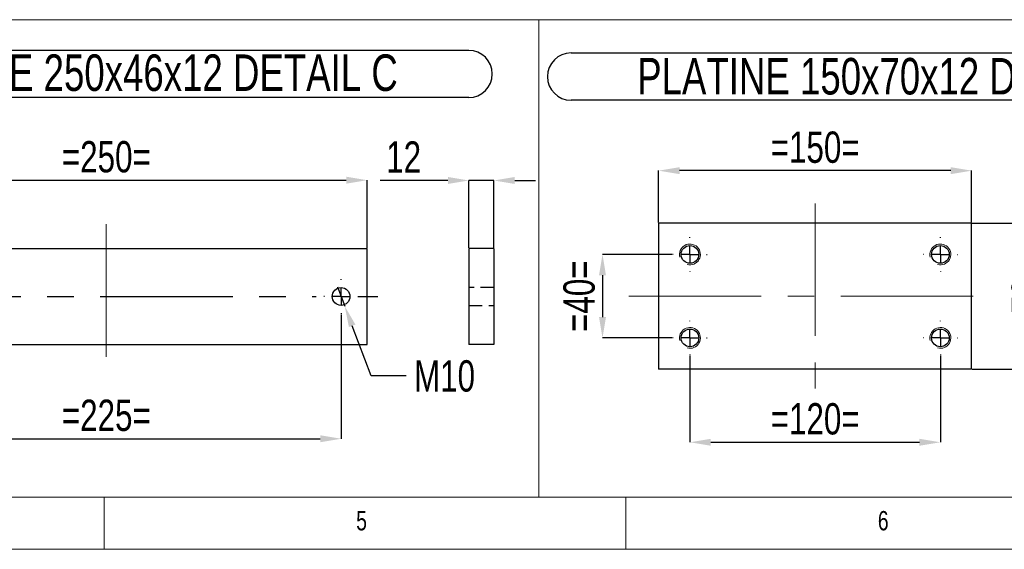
# Model space of a CAD drawing. Header units: millimetres. Extents: x 5 to 3649, y 4 to 418.
# Tile 66 of 105: x 2634 to 2728, y 7 to 58. Entities that reach past the tile are written whole.
import ezdxf

# ---------------------------------------------------------------- set-up
doc = ezdxf.new("R2010")
doc.units = ezdxf.units.MM
doc.header["$PDSIZE"] = -1
doc.linetypes.add('CENTERX2', pattern=[20.32, 12.7, -2.54, 2.54, -2.54])
doc.linetypes.add('HIDDEN', pattern=[1.905, 1.27, -0.635])
for name, color, linetype in [('COTES', 1, 'Continuous'), ('NOTES', 6, 'Continuous'), ('TRAIT-FINS', 9, 'Continuous'), ('TRAIT-MIXTES', 3, 'CENTERX2'), ('TRAIT-TIRET', 2, 'HIDDEN')]:
    doc.layers.add(name, color=color, linetype=linetype)
doc.layers.add('TRAIT-FORT', color=4, linetype='Continuous', lineweight=25)
doc.styles.add('SLDTEXTSTYLE0', font='TXT', dxfattribs={"width": 0.75})
doc.dimstyles.new('SLDDIMSTYLE3', dxfattribs={"dimtxt": 3, "dimasz": 2, "dimexe": 0, "dimexo": 0.0625, "dimgap": 0.75, "dimtad": 1, "dimdec": 0, "dimlfac": 5, "dimrnd": 1e-09, "dimzin": 12, "dimdsep": 46, "dimtxsty": 'SLDTEXTSTYLE0', "dimsah": 1, "dimcen": 0.09, "dimadec": 0, "dimazin": 3, "dimtfac": 1, "dimtdec": 0, "dimtmove": 0, "dimatfit": 0, "dimfxl": 1, "dimfrac": 2, "dimtolj": 1, "dimtzin": 12, "dimarcsym": 0})
doc.dimstyles.new('SLDDIMSTYLE4', dxfattribs={"dimtxt": 3, "dimasz": 2, "dimexe": 0, "dimexo": 0.0625, "dimgap": 0.75, "dimtad": 1, "dimdec": 0, "dimlfac": 5, "dimrnd": 1e-09, "dimzin": 12, "dimdsep": 46, "dimtxsty": 'SLDTEXTSTYLE0', "dimsah": 1, "dimcen": 0.09, "dimadec": 0, "dimazin": 3, "dimtfac": 1, "dimtdec": 0, "dimtofl": 0, "dimtmove": 0, "dimatfit": 3, "dimfxl": 1, "dimfrac": 2, "dimtolj": 1, "dimtzin": 12, "dimarcsym": 0})
doc.dimstyles.new('SLDDIMSTYLE5', dxfattribs={"dimtxt": 3, "dimasz": 2, "dimexe": 0, "dimexo": 0.0625, "dimgap": 0.75, "dimtad": 0, "dimtih": 1, "dimtoh": 1, "dimdec": 0, "dimlfac": 5, "dimrnd": 1e-09, "dimzin": 12, "dimdsep": 46, "dimtxsty": 'SLDTEXTSTYLE0', "dimblk1": 'NONE', "dimsah": 1, "dimcen": 0, "dimadec": 0, "dimazin": 3, "dimtfac": 1, "dimtdec": 0, "dimtmove": 0, "dimatfit": 3, "dimldrblk": 'NONE', "dimfxl": 1, "dimfrac": 2, "dimtolj": 1, "dimtzin": 12, "dimarcsym": 0})

# ---------------------------------------------------------------- blocks, each defined once
blk = doc.blocks.new('*D2284')
at = {"layer": 'COTES', "color": 0, "lineweight": -2, "transparency": 16777216}
for p, q in [((2696.616, 35.669), (2689.944, 35.669)), ((2689.944, 33.669), (2689.944, 29.669)), ((2696.616, 27.669), (2689.944, 27.669))]:
    blk.add_line(p, q, dxfattribs=at)
at = {"layer": 'COTES', "color": 0, "transparency": 16777216}
for points in [[(2689.611, 33.669), (2690.277, 33.669), (2689.944, 35.669)], [(2689.611, 29.669), (2690.277, 29.669), (2689.944, 27.669)]]:
    blk.add_solid(points, dxfattribs=at)
at = {"layer": 'Defpoints', "color": 0, "transparency": 16777216}
for p in [(2696.678, 35.669), (2689.944, 27.669), (2696.678, 27.669)]:
    blk.add_point(p, dxfattribs=at)
at = {"layer": 'COTES', "color": 0, "transparency": 16777216, "insert": (2686.194, 31.669), "char_height": 3, "attachment_point": 2, "rotation": 90, "style": 'SLDTEXTSTYLE0'}
blk.add_mtext('\\A1;=40=', dxfattribs=at)
blk = doc.blocks.new('*D2285')
at = {"layer": 'COTES', "color": 0, "lineweight": -2, "transparency": 16777216}
for p, q in [((2698.328, 25.956), (2698.328, 17.666)), ((2722.328, 25.956), (2722.328, 17.666)), ((2700.328, 17.666), (2720.328, 17.666))]:
    blk.add_line(p, q, dxfattribs=at)
at = {"layer": 'COTES', "color": 0, "transparency": 16777216}
for points in [[(2700.328, 17.999), (2700.328, 17.333), (2698.328, 17.666)], [(2720.328, 17.999), (2720.328, 17.333), (2722.328, 17.666)]]:
    blk.add_solid(points, dxfattribs=at)
at = {"layer": 'Defpoints', "color": 0, "transparency": 16777216}
for p in [(2698.328, 26.019), (2722.328, 26.019), (2722.328, 17.666)]:
    blk.add_point(p, dxfattribs=at)
at = {"layer": 'COTES', "color": 0, "transparency": 16777216, "insert": (2710.328, 21.416), "char_height": 3, "attachment_point": 2, "style": 'SLDTEXTSTYLE0'}
blk.add_mtext('\\A1;=120=', dxfattribs=at)
blk = doc.blocks.new('*D2286')
at = {"layer": 'COTES', "color": 0, "lineweight": -2, "transparency": 16777216}
for p, q in [((2695.328, 38.731), (2695.328, 43.699)), ((2723.328, 43.699), (2697.328, 43.699)), ((2725.328, 38.731), (2725.328, 43.699))]:
    blk.add_line(p, q, dxfattribs=at)
at = {"layer": 'COTES', "color": 0, "transparency": 16777216}
for points in [[(2697.328, 44.033), (2697.328, 43.366), (2695.328, 43.699)], [(2723.328, 44.033), (2723.328, 43.366), (2725.328, 43.699)]]:
    blk.add_solid(points, dxfattribs=at)
at = {"layer": 'Defpoints', "color": 0, "transparency": 16777216}
for p in [(2695.328, 43.699), (2695.328, 38.669), (2725.328, 38.669)]:
    blk.add_point(p, dxfattribs=at)
at = {"layer": 'COTES', "color": 0, "transparency": 16777216, "insert": (2710.328, 47.449), "char_height": 3, "attachment_point": 2, "style": 'SLDTEXTSTYLE0'}
blk.add_mtext('\\A1;=150=', dxfattribs=at)
blk = doc.blocks.new('*D2287')
at = {"layer": 'COTES', "color": 0, "lineweight": -2, "transparency": 16777216}
for p, q in [((2725.391, 38.669), (2732.907, 38.669)), ((2732.907, 26.669), (2732.907, 36.669)), ((2725.391, 24.669), (2732.907, 24.669))]:
    blk.add_line(p, q, dxfattribs=at)
at = {"layer": 'COTES', "color": 0, "transparency": 16777216}
for points in [[(2732.574, 36.669), (2733.241, 36.669), (2732.907, 38.669)], [(2732.574, 26.669), (2733.241, 26.669), (2732.907, 24.669)]]:
    blk.add_solid(points, dxfattribs=at)
at = {"layer": 'Defpoints', "color": 0, "transparency": 16777216}
for p in [(2725.328, 38.669), (2732.907, 38.669), (2725.328, 24.669)]:
    blk.add_point(p, dxfattribs=at)
at = {"layer": 'COTES', "color": 0, "transparency": 16777216, "insert": (2729.157, 31.669), "char_height": 3, "attachment_point": 2, "rotation": 90, "style": 'SLDTEXTSTYLE0'}
blk.add_mtext('\\A1;=70=', dxfattribs=at)
blk = doc.blocks.new('SW_NOTE_152')
at = {"layer": 'NOTES', "color": 0}
for p, q in [((-0.108, 4.992), (62.407, 4.992)), ((62.407, 0.463), (-0.108, 0.463))]:
    blk.add_line(p, q, dxfattribs=at)
for centre, start, end in [((-0.108, 2.727), 90, 270), ((62.407, 2.727), 270, 90)]:
    blk.add_arc(centre, 2.264, start, end, dxfattribs=at)
at = {"layer": 'NOTES', "color": 0, "insert": (31.008, 4.512), "char_height": 3.5, "attachment_point": 2, "style": 'SLDTEXTSTYLE0'}
blk.add_mtext('PLATINE 150x70x12 DETAIL D', dxfattribs=at)
blk = doc.blocks.new('SW_CENTERMARKSYMBOL_412')
at = {"layer": 'TRAIT-MIXTES', "color": 0}
for p, q in [((0, 1.6), (0, 1.65)), ((-1.6, 0), (-1.65, 0)), ((0, 0), (-0.8, 0)), ((0, 0), (0, 0.8)), ((0, 0), (0, -0.8)), ((0, 0), (0.8, 0)), ((1.6, 0), (1.65, 0)), ((0, -1.6), (0, -1.65))]:
    blk.add_line(p, q, dxfattribs=at)
blk = doc.blocks.new('SW_CENTERMARKSYMBOL_413')
at = {"layer": 'TRAIT-MIXTES', "color": 0}
for p, q in [((0, 1.6), (0, 1.65)), ((-1.6, 0), (-1.65, 0)), ((0, 0), (-0.8, 0)), ((0, 0), (0, 0.8)), ((0, 0), (0, -0.8)), ((0, 0), (0.8, 0)), ((1.6, 0), (1.65, 0)), ((0, -1.6), (0, -1.65))]:
    blk.add_line(p, q, dxfattribs=at)
blk = doc.blocks.new('SW_CENTERMARKSYMBOL_414')
at = {"layer": 'TRAIT-MIXTES', "color": 0}
for p, q in [((0, 1.6), (0, 1.65)), ((-1.6, 0), (-1.65, 0)), ((0, 0), (-0.8, 0)), ((0, 0), (0, 0.8)), ((0, 0), (0, -0.8)), ((0, 0), (0.8, 0)), ((1.6, 0), (1.65, 0)), ((0, -1.6), (0, -1.65))]:
    blk.add_line(p, q, dxfattribs=at)
blk = doc.blocks.new('SW_CENTERMARKSYMBOL_415')
at = {"layer": 'TRAIT-MIXTES', "color": 0}
for p, q in [((0, 1.6), (0, 1.65)), ((-1.6, 0), (-1.65, 0)), ((0, 0), (-0.8, 0)), ((0, 0), (0, 0.8)), ((0, 0), (0, -0.8)), ((0, 0), (0.8, 0)), ((1.6, 0), (1.65, 0)), ((0, -1.6), (0, -1.65))]:
    blk.add_line(p, q, dxfattribs=at)
blk = doc.blocks.new('*D2289')
at = {"layer": 'COTES', "color": 0, "lineweight": -2, "transparency": 16777216}
for p, q in [((2617.386, 36.302), (2617.386, 42.784)), ((2619.386, 42.784), (2665.386, 42.784)), ((2667.386, 36.302), (2667.386, 42.784))]:
    blk.add_line(p, q, dxfattribs=at)
at = {"layer": 'COTES', "color": 0, "transparency": 16777216}
for points in [[(2619.386, 43.117), (2619.386, 42.45), (2617.386, 42.784)], [(2665.386, 43.117), (2665.386, 42.45), (2667.386, 42.784)]]:
    blk.add_solid(points, dxfattribs=at)
at = {"layer": 'Defpoints', "color": 0, "transparency": 16777216}
for p in [(2667.386, 42.784), (2617.386, 36.24), (2667.386, 36.24)]:
    blk.add_point(p, dxfattribs=at)
at = {"layer": 'COTES', "color": 0, "transparency": 16777216, "insert": (2642.386, 46.534), "char_height": 3, "attachment_point": 2, "style": 'SLDTEXTSTYLE0'}
blk.add_mtext('\\A1;=250=', dxfattribs=at)
blk = doc.blocks.new('*D2290')
at = {"layer": 'COTES', "color": 0, "lineweight": -2, "transparency": 16777216}
for p, q in [((2619.886, 29.927), (2619.886, 18.004)), ((2664.886, 29.927), (2664.886, 18.004)), ((2621.886, 18.004), (2662.886, 18.004))]:
    blk.add_line(p, q, dxfattribs=at)
at = {"layer": 'COTES', "color": 0, "transparency": 16777216}
for points in [[(2621.886, 18.337), (2621.886, 17.67), (2619.886, 18.004)], [(2662.886, 18.337), (2662.886, 17.67), (2664.886, 18.004)]]:
    blk.add_solid(points, dxfattribs=at)
at = {"layer": 'Defpoints', "color": 0, "transparency": 16777216}
for p in [(2619.886, 29.99), (2664.886, 29.99), (2664.886, 18.004)]:
    blk.add_point(p, dxfattribs=at)
at = {"layer": 'COTES', "color": 0, "transparency": 16777216, "insert": (2642.386, 21.754), "char_height": 3, "attachment_point": 2, "style": 'SLDTEXTSTYLE0'}
blk.add_mtext('\\A1;=225=', dxfattribs=at)
blk = doc.blocks.new('*D2291')
at = {"layer": 'COTES', "color": 0, "lineweight": -2, "transparency": 16777216}
for p, q in [((2664.531, 32.575), (2665.24, 30.705)), ((2667.77, 24.026), (2665.948, 28.834)), ((2671.126, 24.026), (2667.77, 24.026))]:
    blk.add_line(p, q, dxfattribs=at)
at = {"layer": 'COTES', "color": 0, "transparency": 16777216}
blk.add_solid([(2666.26, 28.952), (2665.637, 28.716), (2665.24, 30.705)], dxfattribs=at)
at = {"layer": 'Defpoints', "color": 0, "transparency": 16777216}
for p in [(2664.531, 32.575), (2665.24, 30.705)]:
    blk.add_point(p, dxfattribs=at)
at = {"layer": 'COTES', "color": 0, "transparency": 16777216, "insert": (2671.876, 25.526), "char_height": 3, "attachment_point": 1, "style": 'SLDTEXTSTYLE0'}
blk.add_mtext('\\A1;M10', dxfattribs=at)
blk = doc.blocks.new('_None')
blk = doc.blocks.new('SW_NOTE_153')
at = {"layer": 'NOTES', "color": 0}
for p, q in [((-0.095, 4.903), (62.798, 4.903)), ((62.798, 0.374), (-0.095, 0.374))]:
    blk.add_line(p, q, dxfattribs=at)
for centre, start, end in [((-0.095, 2.638), 90, 270), ((62.798, 2.638), 270, 90)]:
    blk.add_arc(centre, 2.264, start, end, dxfattribs=at)
at = {"layer": 'NOTES', "color": 0, "insert": (31.227, 4.512), "char_height": 3.5, "attachment_point": 2, "style": 'SLDTEXTSTYLE0'}
blk.add_mtext('PLATINE 250x46x12 DETAIL C', dxfattribs=at)
blk = doc.blocks.new('SW_CENTERMARKSYMBOL_416')
at = {"layer": 'TRAIT-MIXTES', "color": 0}
for p, q in [((0, 1.6), (0, 1.65)), ((-1.6, 0), (-1.65, 0)), ((0, 0), (-0.8, 0)), ((0, 0), (0, 0.8)), ((0, 0), (0, -0.8)), ((0, 0), (0.8, 0)), ((1.6, 0), (3.528, 0)), ((0, -1.6), (0, -1.65))]:
    blk.add_line(p, q, dxfattribs=at)
blk = doc.blocks.new('SW_CENTERMARKSYMBOL_417')
at = {"layer": 'TRAIT-MIXTES', "color": 0}
for p, q in [((0, 1.6), (0, 1.65)), ((-1.6, 0), (-3.617, 0)), ((0, 0), (-0.8, 0)), ((0, 0), (0, 0.8)), ((0, 0), (0, -0.8)), ((0, 0), (0.8, 0)), ((1.6, 0), (42.613, 0)), ((0, -1.6), (0, -1.65))]:
    blk.add_line(p, q, dxfattribs=at)
blk = doc.blocks.new('*D2299')
at = {"layer": 'COTES', "color": 0, "lineweight": -2, "transparency": 16777216}
for p, q in [((2675.135, 42.758), (2668.635, 42.758)), ((2677.135, 36.302), (2677.135, 42.758)), ((2679.535, 42.758), (2677.135, 42.758)), ((2679.535, 36.302), (2679.535, 42.758)), ((2681.535, 42.758), (2683.535, 42.758))]:
    blk.add_line(p, q, dxfattribs=at)
at = {"layer": 'COTES', "color": 0, "transparency": 16777216}
for points in [[(2675.135, 43.091), (2675.135, 42.424), (2677.135, 42.758)], [(2681.535, 43.091), (2681.535, 42.424), (2679.535, 42.758)]]:
    blk.add_solid(points, dxfattribs=at)
at = {"layer": 'Defpoints', "color": 0, "transparency": 16777216}
for p in [(2677.135, 42.758), (2677.135, 36.24), (2679.535, 36.24)]:
    blk.add_point(p, dxfattribs=at)
at = {"layer": 'COTES', "color": 0, "transparency": 16777216, "insert": (2670.885, 46.508), "char_height": 3, "attachment_point": 2, "style": 'SLDTEXTSTYLE0'}
blk.add_mtext('\\A1;12', dxfattribs=at)

msp = doc.modelspace()

# ---------------------------------------------------------------- linework, layer by layer
at = {"lineweight": 18}
for p, q in [((2608.645171, 58.166571), (2683.831491, 58.166571)), ((2683.831491, 12.4089), (2683.831491, 58.166571)), ((2683.831491, 12.4089), (2683.831491, 58.166571)), ((2683.831491, 58.166571), (2754.582756, 58.166571)), ((2455.168374, 12.4089), (3029.168374, 12.4089)), ((2608.645171, 12.4089), (2683.831491, 12.4089)), ((2642.168374, 12.4089), (2642.168374, 7.4089)), ((2683.831491, 12.4089), (2754.582756, 12.4089)), ((2692.168374, 7.4089), (2692.168374, 12.4089)), ((2450.168374, 7.4089), (3034.168374, 7.4089))]:
    msp.add_line(p, q, dxfattribs=at)
at = {"layer": 'TRAIT-FINS', "lineweight": 18}
for centre in [(2698.328096, 35.668517), (2722.328096, 35.668517), (2698.328096, 27.668517), (2722.328096, 27.668517)]:
    msp.add_arc(centre, 1, 255, 195, dxfattribs=at)
at = {"layer": 'TRAIT-FORT', "lineweight": 25}
for p, q in [((2695.328098, 38.668158), (2695.328098, 24.668219)), ((2725.328096, 38.668158), (2695.328098, 38.668158)), ((2725.328096, 24.668219), (2725.328096, 38.668158)), ((2617.385661, 36.239736), (2667.385661, 36.239736)), ((2667.385661, 27.039449), (2667.385661, 36.239736)), ((2677.135229, 36.239698), (2677.135229, 27.039698)), ((2679.535229, 36.239698), (2677.135229, 36.239698)), ((2679.535229, 36.239698), (2679.535229, 27.039698)), ((2617.385661, 27.039449), (2667.385661, 27.039449)), ((2679.535229, 27.039698), (2677.135229, 27.039698)), ((2725.328096, 24.668219), (2695.328098, 24.668219))]:
    msp.add_line(p, q, dxfattribs=at)
for centre in [(2698.328096, 35.668517), (2722.328096, 35.668517), (2664.885662, 31.639698), (2698.328096, 27.668517), (2722.328096, 27.668517)]:
    msp.add_circle(centre, 0.85, dxfattribs=at)
at = {"layer": 'TRAIT-MIXTES', "lineweight": 18}
for p, q in [((2710.328096, 40.553795), (2710.328096, 22.810412)), ((2642.385662, 38.570688), (2642.385662, 24.920065)), ((2692.463679, 31.668517), (2726.795551, 31.668517))]:
    msp.add_line(p, q, dxfattribs=at)
at = {"layer": 'TRAIT-TIRET'}
for p, q in [((2679.535229, 32.489698), (2677.135229, 32.489698)), ((2677.135229, 30.789698), (2679.535229, 30.789698))]:
    msp.add_line(p, q, dxfattribs=at)

# ---------------------------------------------------------------- block references
at = {"layer": 'NOTES'}
for name, p in [('SW_NOTE_153', (2614.319637, 50.327821)), ('SW_NOTE_152', (2687.037835, 49.987124))]:
    msp.add_blockref(name, p, dxfattribs=at)
at = {"layer": 'TRAIT-MIXTES'}
for name, p in [('SW_CENTERMARKSYMBOL_414', (2698.328096, 35.668517)), ('SW_CENTERMARKSYMBOL_413', (2722.328096, 35.668517)), ('SW_CENTERMARKSYMBOL_417', (2619.885662, 31.639698)), ('SW_CENTERMARKSYMBOL_416', (2664.885662, 31.639698)), ('SW_CENTERMARKSYMBOL_415', (2698.328096, 27.668517)), ('SW_CENTERMARKSYMBOL_412', (2722.328096, 27.668517))]:
    msp.add_blockref(name, p, dxfattribs=at)

# ---------------------------------------------------------------- texts
at = {"layer": 'NOTES', "char_height": 1.852083, "attachment_point": 1, "style": 'SLDTEXTSTYLE0'}
for s, insert in [('5', (2666.335049, 11.076917)), ('6', (2716.335049, 11.076917))]:
    msp.add_mtext(s, dxfattribs=dict(at, insert=insert))

# ---------------------------------------------------------------- dimensions: what is measured, and where the dimension line sits
at = {"layer": 'COTES'}
for base, p1, p2, picture, middle in [((2695.328096, 43.699439), (2725.328096, 38.668517), (2695.328096, 38.668517), '*D2286', (2710.328096, 43.699439)), ((2667.385662, 42.783621), (2617.385662, 36.239698), (2667.385662, 36.239698), '*D2289', (2642.385662, 42.783621)), ((2664.885662, 18.003749), (2619.885662, 29.989698), (2664.885662, 29.989698), '*D2290', (2642.385662, 18.003749)), ((2722.328096, 17.66588), (2698.328096, 26.018517), (2722.328096, 26.018517), '*D2285', (2710.328096, 17.66588))]:
    dim = msp.add_linear_dim(base=base, p1=p1, p2=p2, text='=<>=', dimstyle='SLDDIMSTYLE4', dxfattribs=at)
    dim.commit()
    dim.dimension.update_dxf_attribs({"geometry": picture, "text_midpoint": middle, "dimtype": 160})
dim = msp.add_linear_dim(base=(2677.135229, 42.757689), p1=(2679.535229, 36.239698), p2=(2677.135229, 36.239698), dimstyle='SLDDIMSTYLE3', dxfattribs=at)
dim.commit()
dim.dimension.update_dxf_attribs({"geometry": '*D2299', "text_midpoint": (2670.885229, 42.757689), "dimtype": 160})
for base, p1, p2, dimstyle, picture, middle in [((2732.907232, 38.668517), (2725.328096, 24.668517), (2725.328096, 38.668517), 'SLDDIMSTYLE4', '*D2287', (2732.907232, 31.668517)), ((2689.943908, 27.668517), (2696.678096, 35.668517), (2696.678096, 27.668517), 'SLDDIMSTYLE3', '*D2284', (2689.943908, 31.668517))]:
    dim = msp.add_linear_dim(base=base, p1=p1, p2=p2, angle=90, text='=<>=', dimstyle=dimstyle, dxfattribs=at)
    dim.commit()
    dim.dimension.update_dxf_attribs({"geometry": picture, "text_midpoint": middle, "dimtype": 160})
dim = msp.add_diameter_dim_2p(p1=(2664.531396, 32.574843), p2=(2665.239928, 30.704554), text='M10', dimstyle='SLDDIMSTYLE5', override={"dimpost": '<>'}, dxfattribs=at)
dim.commit()
dim.dimension.update_dxf_attribs({"geometry": '*D2291', "text_midpoint": (2674.313878, 24.025712), "dimtype": 163})

doc.saveas('drawing.dxf')
